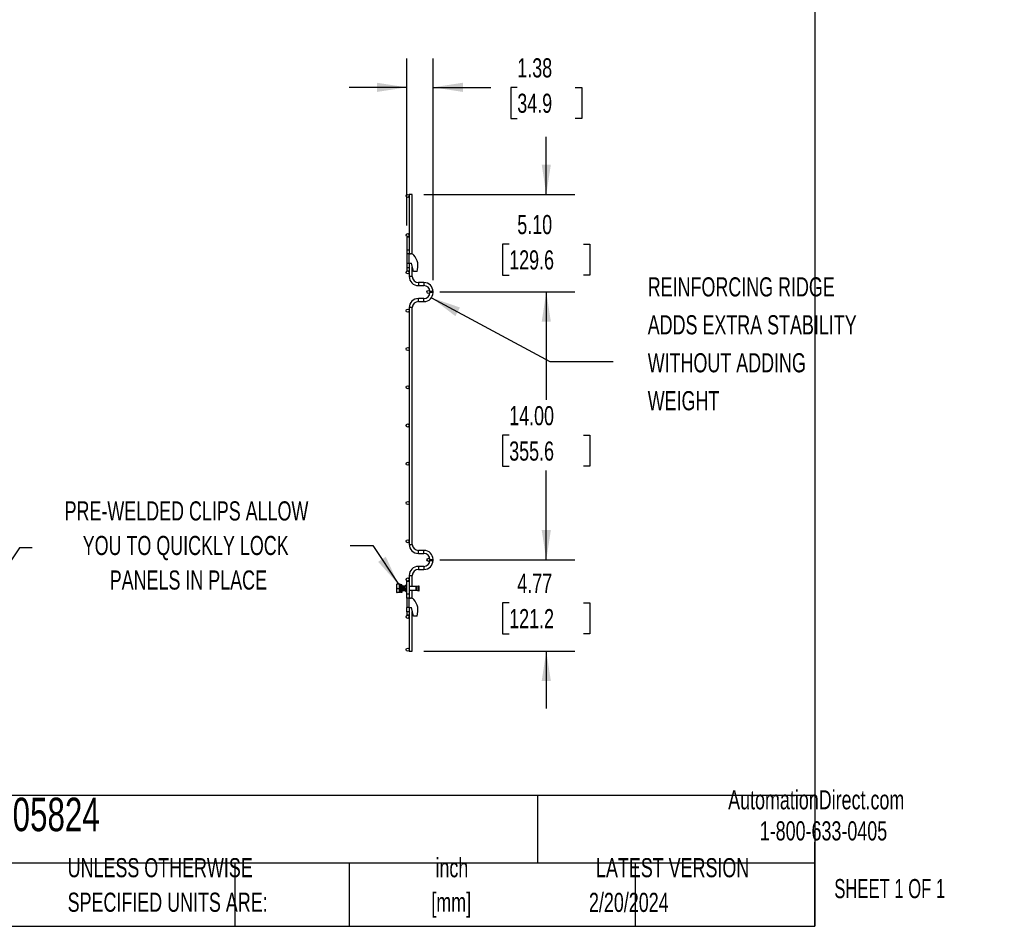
# Model space of a CAD drawing. Header units: inches. Extents: x 0.2 to 10.7, y 0.2 to 8.1.
# Tile 5 of 19: x 6.4 to 10.7, y 0.2 to 4.2. Entities that reach past the tile are written whole.
import ezdxf

# ---------------------------------------------------------------- set-up
doc = ezdxf.new("R2010")
doc.units = ezdxf.units.IN
doc.header["$MEASUREMENT"] = 0
doc.layers.add('DIMENSIONS', color=140, linetype='Continuous', lineweight=25)
doc.layers.add('TEXT', color=140, linetype='Continuous', lineweight=25)
doc.styles.add('SLDTEXTSTYLE0', font='TXT', dxfattribs={"width": 0.7})
doc.styles.add('SLDTEXTSTYLE1', font='TXT', dxfattribs={"width": 0.65})
doc.dimstyles.new('SLDDIMSTYLE1', dxfattribs={"dimtxt": 0.084961, "dimasz": 0.13, "dimexe": 0, "dimexo": 0.0625, "dimgap": 0.02124, "dimtad": 0, "dimtih": 1, "dimtoh": 1, "dimlfac": 12, "dimrnd": 1e-09, "dimzin": 12, "dimdsep": 46, "dimtxsty": 'SLDTEXTSTYLE0', "dimsah": 1, "dimcen": 0.09, "dimadec": 0, "dimazin": 3, "dimtfac": 1, "dimtmove": 0, "dimatfit": 0, "dimfxl": 0, "dimfrac": 2, "dimtolj": 1, "dimtzin": 12, "dimarcsym": 0})
doc.dimstyles.new('SLDDIMSTYLE2', dxfattribs={"dimtxt": 0.18, "dimasz": 0.13, "dimexe": 0, "dimexo": 0.0625, "dimgap": 0, "dimtad": 0, "dimtih": 1, "dimtoh": 1, "dimdec": 0, "dimrnd": 1e-09, "dimzin": 0, "dimdsep": 46, "dimtxsty": 'Standard', "dimsah": 1, "dimcen": 0.09, "dimadec": 0, "dimazin": 0, "dimtfac": 0.13, "dimtdec": 0, "dimtofl": 0, "dimtmove": 0, "dimatfit": 3, "dimfxl": 0, "dimfrac": 2, "dimtolj": 1, "dimtzin": 0, "dimarcsym": 0})
doc.dimstyles.new('SLDDIMSTYLE3', dxfattribs={"dimtxt": 0.084961, "dimasz": 0.13, "dimexe": 0, "dimexo": 0.0625, "dimgap": 0.02124, "dimtad": 0, "dimtih": 1, "dimtoh": 1, "dimlfac": 12, "dimrnd": 1e-09, "dimzin": 4, "dimdsep": 46, "dimtxsty": 'SLDTEXTSTYLE0', "dimsah": 1, "dimcen": 0.09, "dimadec": 0, "dimazin": 1, "dimtfac": 1, "dimtmove": 0, "dimatfit": 0, "dimfxl": 0, "dimfrac": 2, "dimtolj": 1, "dimtzin": 12, "dimarcsym": 0})
doc.dimstyles.new('SLDDIMSTYLE4', dxfattribs={"dimtxt": 0.084961, "dimasz": 0.13, "dimexe": 0, "dimexo": 0.0625, "dimgap": 0.02124, "dimtad": 0, "dimtih": 1, "dimtoh": 1, "dimlfac": 12, "dimrnd": 1e-09, "dimzin": 4, "dimdsep": 46, "dimtxsty": 'SLDTEXTSTYLE0', "dimsah": 1, "dimcen": 0.09, "dimadec": 0, "dimazin": 1, "dimtfac": 1, "dimtofl": 0, "dimtmove": 0, "dimatfit": 3, "dimfxl": 0, "dimfrac": 2, "dimtolj": 1, "dimtzin": 12, "dimarcsym": 0})

# ---------------------------------------------------------------- blocks, each defined once
blk = doc.blocks.new('SW_NOTE_0')
at = {"layer": 'DIMENSIONS', "color": 0, "char_height": 0.5, "attachment_point": 2, "style": 'SLDTEXTSTYLE0'}
for s, insert in [('PRE-WELDED CLIPS ALLOW', (4.508, 0.645)), ('YOU TO QUICKLY LOCK', (4.487, -0.258)), ('PANELS IN PLACE', (4.557, -1.161))]:
    blk.add_mtext(s, dxfattribs=dict(at, insert=insert))
blk = doc.blocks.new('PRE-WELDED')
at = {"layer": 'DIMENSIONS', "color": 140}
blk.add_blockref('SW_NOTE_0', (-0.265, 0.85), dxfattribs=at)
blk = doc.blocks.new('SW_NOTE_0_2')
at = {"layer": 'DIMENSIONS', "color": 0, "attachment_point": 1, "style": 'SLDTEXTSTYLE0'}
for s, insert, char_height in [('REINFORCING RIDGE', (0, 0.859), 0.66667), ('ADDS EXTRA STABILITY', (0, -0.463), 0.66667), ('WITHOUT ADDING', (0, -1.785), 0.66667), ('WEIGHT', (0, -3.107), 0.6667)]:
    blk.add_mtext(s, dxfattribs=dict(at, insert=insert, char_height=char_height))
blk = doc.blocks.new('REINFORCING RIDGE')
at = {"layer": 'DIMENSIONS', "color": 140}
blk.add_blockref('SW_NOTE_0_2', (-22.901, -1.938), dxfattribs=at)
blk = doc.blocks.new('_D_5')
at = {"layer": 'DIMENSIONS'}
for p, q in [((8.0758, 3.2816), (8.0758, 4.0081)), ((8.1904, 3.0437), (8.1904, 4.0081)), ((8.0758, 3.8831), (7.8258, 3.8831)), ((8.1904, 3.8831), (8.4425, 3.8831)), ((8.5576, 3.8831), (8.5291, 3.8831)), ((8.5291, 3.8831), (8.5291, 3.7481)), ((8.8101, 3.8831), (8.8386, 3.8831)), ((8.8386, 3.8831), (8.8386, 3.7481)), ((8.5291, 3.7481), (8.5576, 3.7481)), ((8.8386, 3.7481), (8.8101, 3.7481))]:
    blk.add_line(p, q, dxfattribs=at)
for points in [[(8.0758, 3.8831), (7.9458, 3.9031), (7.9458, 3.8631)], [(8.1904, 3.8831), (8.3204, 3.8631), (8.3204, 3.9031)]]:
    blk.add_solid(points, dxfattribs=at)
at = {"layer": 'DIMENSIONS', "char_height": 0.08333, "attachment_point": 1, "style": 'SLDTEXTSTYLE0'}
for s, insert in [('1.38', (8.5576, 4.0096)), ('34.9', (8.5576, 3.8555))]:
    blk.add_mtext(s, dxfattribs=dict(at, insert=insert))
blk = doc.blocks.new('_D_6')
at = {"layer": 'DIMENSIONS'}
for p, q in [((8.6839, 3.417), (8.6839, 3.667)), ((8.1503, 3.417), (8.8089, 3.417)), ((8.5223, 3.2007), (8.4938, 3.2007)), ((8.4938, 3.2007), (8.4938, 3.0657)), ((8.8454, 3.2007), (8.874, 3.2007)), ((8.874, 3.2007), (8.874, 3.0657)), ((8.4938, 3.0657), (8.5223, 3.0657)), ((8.874, 3.0657), (8.8454, 3.0657)), ((8.2204, 2.9919), (8.8089, 2.9919)), ((8.6839, 2.9919), (8.6839, 2.7419))]:
    blk.add_line(p, q, dxfattribs=at)
for points in [[(8.6839, 3.417), (8.7039, 3.547), (8.6639, 3.547)], [(8.6839, 2.9919), (8.6639, 2.8619), (8.7039, 2.8619)]]:
    blk.add_solid(points, dxfattribs=at)
at = {"layer": 'DIMENSIONS', "char_height": 0.08333, "attachment_point": 1, "style": 'SLDTEXTSTYLE0'}
for s, insert in [('5.10', (8.5576, 3.3272)), ('129.6', (8.5223, 3.1731))]:
    blk.add_mtext(s, dxfattribs=dict(at, insert=insert))
blk = doc.blocks.new('_D_7')
at = {"layer": 'DIMENSIONS'}
for p, q in [((8.2204, 2.9919), (8.8089, 2.9919)), ((8.6839, 2.9919), (8.6839, 2.5224)), ((8.5223, 2.3683), (8.4938, 2.3683)), ((8.4938, 2.3683), (8.4938, 2.2333)), ((8.8454, 2.3683), (8.874, 2.3683)), ((8.874, 2.3683), (8.874, 2.2333)), ((8.4938, 2.2333), (8.5223, 2.2333)), ((8.874, 2.2333), (8.8454, 2.2333)), ((8.6839, 1.8252), (8.6839, 2.2143)), ((8.2204, 1.8252), (8.8089, 1.8252))]:
    blk.add_line(p, q, dxfattribs=at)
for points in [[(8.6839, 2.9919), (8.6639, 2.8619), (8.7039, 2.8619)], [(8.6839, 1.8252), (8.7039, 1.9552), (8.6639, 1.9552)]]:
    blk.add_solid(points, dxfattribs=at)
at = {"layer": 'DIMENSIONS', "char_height": 0.08333, "attachment_point": 1, "style": 'SLDTEXTSTYLE0'}
for s, insert in [('14.00', (8.5223, 2.4948)), ('355.6', (8.5223, 2.3407))]:
    blk.add_mtext(s, dxfattribs=dict(at, insert=insert))
blk = doc.blocks.new('_D_8')
at = {"layer": 'DIMENSIONS'}
for p, q in [((8.6839, 1.8252), (8.6839, 2.0752)), ((8.2204, 1.8252), (8.8089, 1.8252)), ((8.5223, 1.6384), (8.4938, 1.6384)), ((8.4938, 1.6384), (8.4938, 1.5034)), ((8.8454, 1.6384), (8.874, 1.6384)), ((8.874, 1.6384), (8.874, 1.5034)), ((8.4938, 1.5034), (8.5223, 1.5034)), ((8.874, 1.5034), (8.8454, 1.5034)), ((8.1503, 1.4275), (8.8089, 1.4275)), ((8.6839, 1.4275), (8.6839, 1.1775))]:
    blk.add_line(p, q, dxfattribs=at)
for points in [[(8.6839, 1.8252), (8.7039, 1.9552), (8.6639, 1.9552)], [(8.6839, 1.4275), (8.6639, 1.2975), (8.7039, 1.2975)]]:
    blk.add_solid(points, dxfattribs=at)
at = {"layer": 'DIMENSIONS', "char_height": 0.08333, "attachment_point": 1, "style": 'SLDTEXTSTYLE0'}
for s, insert in [('4.77', (8.5576, 1.7648)), ('121.2', (8.5223, 1.6108))]:
    blk.add_mtext(s, dxfattribs=dict(at, insert=insert))

msp = doc.modelspace()

# ---------------------------------------------------------------- linework, layer by layer
for p, q in [((8.08699, 3.41704), (8.08699, 3.23162)), ((8.10032, 3.41704), (8.08699, 3.41704)), ((8.10032, 3.157), (8.10032, 3.41704)), ((8.07582, 3.23162), (8.07582, 3.17537)), ((8.07582, 3.23162), (8.08699, 3.23162)), ((8.08699, 3.23162), (8.08699, 3.17537)), ((8.07582, 3.17537), (8.08699, 3.17537)), ((8.07582, 3.17537), (8.07582, 3.1587)), ((8.08699, 3.17537), (8.08699, 3.15893)), ((8.08699, 3.1587), (8.07582, 3.1587)), ((8.07582, 3.1587), (8.07582, 3.11704)), ((8.08699, 3.1587), (8.09207, 3.1587)), ((8.08699, 3.11704), (8.08699, 3.1587)), ((8.07582, 3.11704), (8.08699, 3.11704)), ((8.07582, 3.11704), (8.07582, 3.09887)), ((8.07582, 3.09887), (8.08699, 3.09887)), ((8.07582, 3.09887), (8.07582, 3.08454)), ((8.08699, 3.11704), (8.09624, 3.11704)), ((8.08699, 3.11704), (8.08699, 3.09887)), ((8.08699, 3.09887), (8.08699, 3.08454)), ((8.10498, 3.08054), (8.09624, 3.11704)), ((8.10032, 3.05929), (8.10032, 3.09999)), ((8.07582, 3.08454), (8.08699, 3.08454)), ((8.08699, 3.08454), (8.08699, 3.05929)), ((8.10032, 3.05929), (8.08699, 3.05929)), ((8.12081, 3.08054), (8.10498, 3.08054)), ((8.15103, 3.03308), (8.12653, 3.03308)), ((8.12653, 3.03308), (8.12653, 3.01974)), ((8.12653, 3.01974), (8.15103, 3.01974)), ((8.15103, 3.03308), (8.15103, 3.01974)), ((8.15103, 2.96341), (8.12653, 2.96341)), ((8.12653, 2.95008), (8.12653, 2.96341)), ((8.15103, 2.95008), (8.15103, 2.96341)), ((8.17707, 2.9937), (8.17707, 2.98945)), ((8.1904, 2.9937), (8.17707, 2.9937)), ((8.1904, 2.98945), (8.17707, 2.98945)), ((8.1904, 2.98945), (8.1904, 2.9937)), ((8.08699, 2.92387), (8.08699, 1.89262)), ((8.10032, 2.92387), (8.08699, 2.92387)), ((8.10032, 1.89262), (8.10032, 2.92387)), ((8.12653, 2.95008), (8.15103, 2.95008)), ((8.08699, 1.89262), (8.10032, 1.89262)), ((8.15103, 1.86641), (8.12653, 1.86641)), ((8.12653, 1.85308), (8.12653, 1.86641)), ((8.12653, 1.85308), (8.15103, 1.85308)), ((8.15103, 1.85308), (8.15103, 1.86641)), ((8.17707, 1.82704), (8.17707, 1.82279)), ((8.17707, 1.82704), (8.1904, 1.82704)), ((8.17707, 1.82279), (8.1904, 1.82279)), ((8.1904, 1.82279), (8.1904, 1.82704)), ((8.15103, 1.79674), (8.12653, 1.79674)), ((8.12653, 1.79674), (8.12653, 1.79008)), ((8.12653, 1.79008), (8.12653, 1.78341)), ((8.12653, 1.78341), (8.15103, 1.78341)), ((8.15103, 1.79674), (8.15103, 1.78341)), ((8.0323, 1.71901), (8.03154, 1.7177)), ((8.03154, 1.7177), (8.03154, 1.68387)), ((8.04457, 1.71901), (8.03393, 1.71901)), ((8.04457, 1.70079), (8.04457, 1.71901)), ((8.04665, 1.71901), (8.04457, 1.71901)), ((8.04665, 1.7086), (8.04665, 1.71901)), ((8.04967, 1.71704), (8.04877, 1.71704)), ((8.05467, 1.71704), (8.04967, 1.71704)), ((8.07582, 1.67537), (8.07582, 1.73162)), ((8.07582, 1.73162), (8.08624, 1.73162)), ((8.08624, 1.73162), (8.08624, 1.67537)), ((8.08699, 1.7572), (8.08699, 1.7086)), ((8.08699, 1.7572), (8.10032, 1.7572)), ((8.10032, 1.7086), (8.10032, 1.7572)), ((8.03154, 1.68387), (8.0323, 1.68256)), ((8.03393, 1.70079), (8.04457, 1.70079)), ((8.04457, 1.68256), (8.03393, 1.68256)), ((8.04457, 1.68256), (8.04457, 1.70079)), ((8.04457, 1.69297), (8.04464, 1.69297)), ((8.04665, 1.68256), (8.04457, 1.68256)), ((8.04677, 1.7086), (8.04566, 1.7086)), ((8.04675, 1.70889), (8.04665, 1.70982)), ((8.04665, 1.68256), (8.04665, 1.6911)), ((8.04769, 1.69297), (8.04881, 1.69297)), ((8.05404, 1.70079), (8.04904, 1.70079)), ((8.04904, 1.70079), (8.04904, 1.70079)), ((8.04904, 1.70079), (8.05404, 1.70079)), ((8.05001, 1.68454), (8.05092, 1.68454)), ((8.05058, 1.69069), (8.05066, 1.69083)), ((8.05092, 1.68454), (8.05592, 1.68454)), ((8.05152, 1.70013), (8.05152, 1.69976)), ((8.05152, 1.70013), (8.05652, 1.70013)), ((8.05652, 1.69976), (8.05152, 1.69976)), ((8.0551, 1.7086), (8.05399, 1.7086)), ((8.05404, 1.70079), (8.05404, 1.70079)), ((8.05481, 1.71048), (8.05474, 1.71083)), ((8.05571, 1.69186), (8.0564, 1.69067)), ((8.05603, 1.69297), (8.05714, 1.69297)), ((8.05652, 1.70013), (8.05652, 1.69976)), ((8.05927, 1.7086), (8.05816, 1.7086)), ((8.06019, 1.69297), (8.06131, 1.69297)), ((8.06344, 1.7086), (8.06232, 1.7086)), ((8.06436, 1.69297), (8.06548, 1.69297)), ((8.0676, 1.7086), (8.06649, 1.7086)), ((8.06853, 1.69297), (8.0692, 1.69297)), ((8.0692, 1.6979), (8.0692, 1.69241)), ((8.0695, 1.71058), (8.06932, 1.71089)), ((8.06932, 1.69068), (8.06959, 1.69115)), ((8.07555, 1.69064), (8.07582, 1.69111)), ((8.07582, 1.71047), (8.07557, 1.71089)), ((8.08624, 1.67537), (8.07582, 1.67537)), ((8.07582, 1.6587), (8.07582, 1.67537)), ((8.11692, 1.7086), (8.08624, 1.7086)), ((8.08624, 1.69297), (8.11692, 1.69297)), ((8.08624, 1.67537), (8.08624, 1.6587)), ((8.08699, 1.69297), (8.08699, 1.6587)), ((8.10032, 1.657), (8.10032, 1.69297)), ((8.11692, 1.70079), (8.11692, 1.7086)), ((8.11692, 1.69297), (8.11692, 1.70079)), ((8.12742, 1.71079), (8.11804, 1.70872)), ((8.11804, 1.70872), (8.11804, 1.69285)), ((8.11804, 1.69285), (8.12742, 1.69079)), ((8.1278, 1.70906), (8.12742, 1.71079)), ((8.12742, 1.69079), (8.12742, 1.71079)), ((8.12742, 1.69079), (8.1278, 1.69251)), ((8.1295, 1.71079), (8.12752, 1.71035)), ((8.12752, 1.69122), (8.1295, 1.69079)), ((8.1278, 1.70079), (8.1278, 1.70906)), ((8.1278, 1.69251), (8.1278, 1.70079)), ((8.12989, 1.70906), (8.1295, 1.71079)), ((8.1295, 1.69079), (8.1295, 1.71079)), ((8.1295, 1.69079), (8.12989, 1.69251)), ((8.12989, 1.70079), (8.12989, 1.70906)), ((8.12989, 1.69251), (8.12989, 1.70079)), ((8.08699, 1.6587), (8.07582, 1.6587)), ((8.07582, 1.6587), (8.07582, 1.61704)), ((8.08699, 1.6587), (8.09207, 1.6587)), ((8.08699, 1.61704), (8.08699, 1.6587)), ((8.08699, 1.61704), (8.07582, 1.61704)), ((8.07582, 1.59887), (8.07582, 1.61704)), ((8.08624, 1.59887), (8.07582, 1.59887)), ((8.07582, 1.59887), (8.07582, 1.58454)), ((8.08624, 1.61704), (8.08624, 1.59887)), ((8.08624, 1.59887), (8.08624, 1.58454)), ((8.08699, 1.61704), (8.08699, 1.42745)), ((8.08699, 1.61704), (8.09624, 1.61704)), ((8.10498, 1.58054), (8.09624, 1.61704)), ((8.10032, 1.42745), (8.10032, 1.59999)), ((8.08624, 1.58454), (8.07582, 1.58454)), ((8.12081, 1.58054), (8.10498, 1.58054)), ((8.08699, 1.42745), (8.10032, 1.42745))]:
    msp.add_line(p, q)
for centre in [(8.08032, 3.41037), (8.08032, 3.23954), (8.08032, 3.07704), (8.1704, 2.99189), (8.08032, 2.91037), (8.08032, 2.7437), (8.08032, 2.57704), (8.08032, 2.41037), (8.08032, 2.2437), (8.08032, 2.07287), (8.08032, 1.9062), (8.1704, 1.82522), (8.08032, 1.73954), (8.08032, 1.57704), (8.08032, 1.43412)]:
    msp.add_circle(centre, 0.00667)
for centre, radius, start, end in [((8.09207, 3.13787), 0.02083, 45.94832, 90), ((8.0529, 3.1047), 0.07208, 340.41164, 41.90027), ((8.12653, 3.05929), 0.03954, 180, 270), ((8.12653, 3.05929), 0.02621, 180, 270), ((8.15103, 2.9937), 0.03938, 0, 90), ((8.15103, 2.9937), 0.02604, 0, 90), ((8.12653, 2.92387), 0.03954, 90, 180), ((8.15103, 2.98945), 0.03938, 270, 0), ((8.15103, 2.98945), 0.02604, 270, 0), ((8.12653, 2.92387), 0.02621, 90, 180), ((8.12653, 1.89262), 0.03954, 180, 270), ((8.12653, 1.89262), 0.02621, 180, 270), ((8.15103, 1.82704), 0.03937, 0, 90), ((8.15103, 1.82704), 0.02604, 0, 90), ((8.15103, 1.82279), 0.03937, 270, 0), ((8.15103, 1.82279), 0.02604, 270, 0), ((8.12653, 1.7572), 0.03954, 90, 180), ((8.12653, 1.7572), 0.02621, 90, 180), ((8.07749, 1.70825), 0.00833, 101.53696, 162.39155), ((8.07749, 1.69333), 0.00833, 186.30355, 258.46304), ((8.11692, 1.71381), 0.00521, 270, 282.41729), ((8.11692, 1.68776), 0.00521, 77.58271, 90), ((8.09207, 1.63787), 0.02083, 45.94832, 90), ((8.0529, 1.6047), 0.07208, 340.41164, 41.90027)]:
    msp.add_arc(centre, radius, start, end)
for points, knots in [([(8.03393, 1.70079), (8.03294, 1.70376), (8.0323, 1.70678), (8.0323, 1.71066), (8.03234, 1.71144), (8.03249, 1.71298), (8.0326, 1.71374), (8.03302, 1.71602), (8.03343, 1.71752), (8.03393, 1.71901)], [0, 0, 0, 0, 0.5, 0.5, 0.625, 0.625, 0.75, 0.75, 1, 1, 1, 1]), ([(8.03393, 1.71901), (8.03344, 1.71901), (8.03252, 1.71901), (8.03241, 1.71901), (8.03236, 1.71901)], [0, 0, 0, 0, 0.52877946, 1, 1, 1, 1]), ([(8.04967, 1.71704), (8.04964, 1.71704), (8.04962, 1.71694), (8.04957, 1.71652), (8.04954, 1.71621), (8.04946, 1.71498), (8.0494, 1.71374), (8.04933, 1.71154), (8.04931, 1.71073), (8.04925, 1.70895), (8.04923, 1.708), (8.04915, 1.70502), (8.04909, 1.70286), (8.04904, 1.70079)], [0, 0, 0, 0, 0.125, 0.125, 0.25, 0.25, 0.5, 0.5, 0.625, 0.625, 0.75, 0.75, 1, 1, 1, 1]), ([(8.05404, 1.70079), (8.05409, 1.70261), (8.05418, 1.70627), (8.05431, 1.71113), (8.05444, 1.71483), (8.05457, 1.7167), (8.05468, 1.71724), (8.0548, 1.71643), (8.05494, 1.71367), (8.05503, 1.71084), (8.05508, 1.70887), (8.05509, 1.7086)], [0, 0, 0, 0, 0.1279649, 0.2559332, 0.3839059, 0.5118744, 0.5958841, 0.72385, 0.8518191, 0.9797913, 1, 1, 1, 1]), ([(8.03241, 1.68256), (8.03238, 1.68256), (8.03184, 1.68256), (8.03292, 1.68256), (8.03393, 1.68256)], [0, 0, 0, 0, 0.067898, 1, 1, 1, 1]), ([(8.03393, 1.68256), (8.03294, 1.68553), (8.0323, 1.68855), (8.0323, 1.69243), (8.03234, 1.69321), (8.03249, 1.69475), (8.0326, 1.69551), (8.03302, 1.69779), (8.03343, 1.6993), (8.03393, 1.70079)], [0, 0, 0, 0, 0.5, 0.5, 0.625, 0.625, 0.75, 0.75, 1, 1, 1, 1]), ([(8.04633, 1.69091), (8.04627, 1.69088), (8.0461, 1.6908), (8.04581, 1.69336), (8.04549, 1.6977), (8.04518, 1.70269), (8.04486, 1.70719), (8.04467, 1.70895), (8.04457, 1.70982)], [0, 0, 0, 0, 0.1098005, 0.2943879, 0.4789752, 0.661964, 0.8322435, 1, 1, 1, 1]), ([(8.04605, 1.69091), (8.04598, 1.69088), (8.04581, 1.6908), (8.04553, 1.69337), (8.0452, 1.69768), (8.04489, 1.7028), (8.04467, 1.7056), (8.04457, 1.70696)], [0, 0, 0, 0, 0.1323526, 0.3534497, 0.5745469, 0.7937293, 1, 1, 1, 1]), ([(8.0446, 1.69305), (8.04483, 1.69266), (8.04529, 1.69187), (8.04575, 1.69107), (8.04598, 1.69068)], [0, 0, 0, 0, 0.499559, 1, 1, 1, 1]), ([(8.04571, 1.70851), (8.04548, 1.70891), (8.04511, 1.70954), (8.04474, 1.71017), (8.04461, 1.7104)], [0, 0, 0, 0, 0.6266845, 1, 1, 1, 1]), ([(8.0457, 1.7085), (8.04577, 1.70831), (8.04592, 1.70793), (8.04614, 1.70633), (8.04636, 1.70413), (8.04654, 1.70216), (8.0467, 1.70016), (8.04688, 1.69814), (8.04711, 1.69579), (8.04732, 1.69404), (8.04753, 1.69306), (8.04765, 1.69307), (8.04769, 1.69308)], [0, 0, 0, 0, 0.1065099, 0.2193295, 0.3321039, 0.4448794, 0.4766071, 0.5893365, 0.7021046, 0.8149222, 0.9276935, 1, 1, 1, 1]), ([(8.04641, 1.69069), (8.04664, 1.69109), (8.04708, 1.69185), (8.04753, 1.69261), (8.04774, 1.69297)], [0, 0, 0, 0, 0.5198638, 1, 1, 1, 1]), ([(8.04806, 1.7109), (8.04783, 1.7105), (8.04737, 1.70971), (8.04691, 1.70891), (8.04668, 1.70852)], [0, 0, 0, 0, 0.5004388, 1, 1, 1, 1]), ([(8.04723, 1.70947), (8.04719, 1.70954), (8.04701, 1.70986), (8.04683, 1.71017), (8.04669, 1.7104)], [0, 0, 0, 0, 0.243973, 1, 1, 1, 1]), ([(8.04677, 1.70849), (8.0468, 1.70852), (8.0469, 1.70863), (8.04708, 1.70788), (8.0473, 1.70635), (8.04752, 1.70413), (8.0477, 1.70216), (8.04786, 1.70016), (8.04803, 1.69814), (8.04827, 1.69579), (8.04848, 1.69406), (8.04866, 1.69315), (8.04875, 1.69313), (8.04876, 1.69313)], [0, 0, 0, 0, 0.0404934, 0.15317004, 0.26589481, 0.37857432, 0.49125504, 0.52295601, 0.63559064, 0.74826387, 0.86098655, 0.97366299, 1, 1, 1, 1]), ([(8.04723, 1.6921), (8.04728, 1.69202), (8.04756, 1.69155), (8.04783, 1.69107), (8.04806, 1.69068)], [0, 0, 0, 0, 0.165352, 1, 1, 1, 1]), ([(8.04813, 1.69091), (8.04807, 1.69084), (8.04793, 1.69072), (8.0478, 1.69201), (8.04773, 1.69268)], [0, 0, 0, 0, 0.4828639, 1, 1, 1, 1]), ([(8.04842, 1.69091), (8.04835, 1.69086), (8.04821, 1.69074), (8.04806, 1.69217), (8.04798, 1.69297)], [0, 0, 0, 0, 0.4407298, 1, 1, 1, 1]), ([(8.04908, 1.70222), (8.04898, 1.70371), (8.04877, 1.70683), (8.04846, 1.70999), (8.04821, 1.71136), (8.04808, 1.71079), (8.04806, 1.71068)], [0, 0, 0, 0, 0.2907269, 0.6083216, 0.9286909, 1, 1, 1, 1]), ([(8.04915, 1.70522), (8.04912, 1.70564), (8.04898, 1.70763), (8.04875, 1.71019), (8.04853, 1.7107), (8.04842, 1.71095)], [0, 0, 0, 0, 0.1168366, 0.5564978, 1, 1, 1, 1]), ([(8.04849, 1.69069), (8.04872, 1.69109), (8.049, 1.69156), (8.04927, 1.69203), (8.04932, 1.6921)], [0, 0, 0, 0, 0.8407633, 1, 1, 1, 1]), ([(8.04927, 1.70955), (8.04924, 1.70959), (8.04898, 1.71004), (8.04873, 1.71048), (8.0485, 1.71088)], [0, 0, 0, 0, 0.1102655, 1, 1, 1, 1]), ([(8.04876, 1.69305), (8.04899, 1.69265), (8.04946, 1.69186), (8.04992, 1.69107), (8.05015, 1.69067)], [0, 0, 0, 0, 0.4995673, 1, 1, 1, 1]), ([(8.05021, 1.69091), (8.05017, 1.69083), (8.05002, 1.69058), (8.04975, 1.6927), (8.04945, 1.69644), (8.04926, 1.69945), (8.04917, 1.70079)], [0, 0, 0, 0, 0.1238011, 0.4389763, 0.7508554, 1, 1, 1, 1]), ([(8.0505, 1.69091), (8.05046, 1.69083), (8.05031, 1.69058), (8.05004, 1.6927), (8.04974, 1.69644), (8.04955, 1.69945), (8.04946, 1.70079)], [0, 0, 0, 0, 0.1227625, 0.4383113, 0.75056006, 1, 1, 1, 1]), ([(8.0499, 1.69098), (8.04992, 1.69078), (8.04996, 1.69041), (8.05003, 1.69031), (8.05008, 1.69057), (8.05011, 1.69074)], [0, 0, 0, 0, 0.3144393, 0.5642204, 1, 1, 1, 1]), ([(8.05152, 1.69976), (8.05147, 1.69795), (8.05139, 1.69433), (8.05125, 1.68965), (8.05112, 1.68622), (8.051, 1.68475), (8.05089, 1.68439), (8.05079, 1.68519), (8.05066, 1.68743), (8.05059, 1.68978), (8.05056, 1.6907)], [0, 0, 0, 0, 0.1406855, 0.2813747, 0.4220687, 0.5627582, 0.6289231, 0.7696098, 0.9102995, 1, 1, 1, 1]), ([(8.0508, 1.69098), (8.05082, 1.69077), (8.05086, 1.6904), (8.05094, 1.69032), (8.05104, 1.69071), (8.05118, 1.6923), (8.05131, 1.69489), (8.05143, 1.69767), (8.05149, 1.69948), (8.05152, 1.70013)], [0, 0, 0, 0, 0.09317074, 0.16718278, 0.33686121, 0.52320609, 0.70955861, 0.89589853, 1, 1, 1, 1]), ([(8.05082, 1.70079), (8.05082, 1.70079), (8.05085, 1.70046), (8.05088, 1.70013), (8.0509, 1.69981)], [0, 0, 0, 0, 0.0000471, 1, 1, 1, 1]), ([(8.05198, 1.70079), (8.05198, 1.70079), (8.052, 1.70056), (8.05202, 1.70035), (8.05204, 1.70013)], [0, 0, 0, 0, 0.0000702, 1, 1, 1, 1]), ([(8.05404, 1.70851), (8.05381, 1.70891), (8.05335, 1.7097), (8.05289, 1.71049), (8.05266, 1.71088)], [0, 0, 0, 0, 0.4996955, 1, 1, 1, 1]), ([(8.05338, 1.70021), (8.05336, 1.7004), (8.05335, 1.70059), (8.05334, 1.70079), (8.05334, 1.70079)], [0, 0, 0, 0, 0.9999195, 1, 1, 1, 1]), ([(8.05367, 1.70021), (8.05365, 1.7004), (8.05364, 1.70059), (8.05363, 1.70079), (8.05363, 1.70079)], [0, 0, 0, 0, 0.99991921, 1, 1, 1, 1]), ([(8.05404, 1.70079), (8.05408, 1.70185), (8.05417, 1.70409), (8.0543, 1.70717), (8.05443, 1.70962), (8.05456, 1.71094), (8.05467, 1.71134), (8.05479, 1.71081), (8.05489, 1.70982), (8.05494, 1.70877), (8.05495, 1.7086)], [0, 0, 0, 0, 0.134554, 0.2823174, 0.4300972, 0.577863, 0.687878, 0.8224319, 0.9701978, 1, 1, 1, 1]), ([(8.05432, 1.70733), (8.05437, 1.70699), (8.0545, 1.70618), (8.0547, 1.70411), (8.05488, 1.70216), (8.05498, 1.70081), (8.05502, 1.70035), (8.05504, 1.70013)], [0, 0, 0, 0, 0.2181379, 0.5267552, 0.8353758, 0.9222014, 1, 1, 1, 1]), ([(8.0564, 1.7109), (8.05617, 1.7105), (8.05571, 1.70971), (8.05525, 1.70892), (8.05502, 1.70853)], [0, 0, 0, 0, 0.500394, 1, 1, 1, 1]), ([(8.0551, 1.70849), (8.05513, 1.70852), (8.05523, 1.70863), (8.05541, 1.70788), (8.05563, 1.70635), (8.05586, 1.70413), (8.05603, 1.70216), (8.05615, 1.70074), (8.05619, 1.70022), (8.05622, 1.69994)], [0, 0, 0, 0, 0.0723261, 0.2735802, 0.4749202, 0.6761794, 0.8774408, 0.9340626, 1, 1, 1, 1]), ([(8.05567, 1.69249), (8.05569, 1.69213), (8.05574, 1.69126), (8.05579, 1.69099), (8.05582, 1.69083)], [0, 0, 0, 0, 0.4204191, 1, 1, 1, 1]), ([(8.05592, 1.68454), (8.05596, 1.68454), (8.05602, 1.68492), (8.05609, 1.68606), (8.05612, 1.68654), (8.05617, 1.68764), (8.05619, 1.68825), (8.05626, 1.69031), (8.05632, 1.692), (8.05642, 1.69574), (8.05647, 1.69778), (8.05652, 1.69976)], [0, 0, 0, 0, 0.25, 0.25, 0.375, 0.375, 0.5, 0.5, 0.75, 0.75, 1, 1, 1, 1]), ([(8.05646, 1.69081), (8.05644, 1.69073), (8.05639, 1.69053), (8.05633, 1.69096), (8.05629, 1.69123)], [0, 0, 0, 0, 0.3618138, 1, 1, 1, 1]), ([(8.05675, 1.6908), (8.05673, 1.69075), (8.0566, 1.6904), (8.05645, 1.69128), (8.05632, 1.69276), (8.0563, 1.69297)], [0, 0, 0, 0, 0.1383137, 0.8742983, 1, 1, 1, 1]), ([(8.05855, 1.69062), (8.05844, 1.69086), (8.05822, 1.69134), (8.0579, 1.69494), (8.05757, 1.69973), (8.05724, 1.70486), (8.05692, 1.70887), (8.05665, 1.71099), (8.05651, 1.71074), (8.05646, 1.71066)], [0, 0, 0, 0, 0.156768, 0.3121783, 0.4696929, 0.6255603, 0.7814276, 0.9389423, 1, 1, 1, 1]), ([(8.05646, 1.69729), (8.0565, 1.69681), (8.05663, 1.69552), (8.05681, 1.69408), (8.05699, 1.69315), (8.05708, 1.69313), (8.0571, 1.69312)], [0, 0, 0, 0, 0.2135429, 0.5639067, 0.9141267, 1, 1, 1, 1]), ([(8.05891, 1.69088), (8.05888, 1.69078), (8.05875, 1.69021), (8.05851, 1.69158), (8.05819, 1.69487), (8.05785, 1.69975), (8.05753, 1.70486), (8.05721, 1.70887), (8.05694, 1.71099), (8.05679, 1.71074), (8.05675, 1.71066)], [0, 0, 0, 0, 0.0329949, 0.1845007, 0.3346944, 0.4869218, 0.6375572, 0.7881926, 0.94042, 1, 1, 1, 1]), ([(8.0582, 1.70852), (8.05797, 1.70892), (8.05751, 1.70971), (8.05705, 1.7105), (8.05682, 1.71089)], [0, 0, 0, 0, 0.4996675, 1, 1, 1, 1]), ([(8.05682, 1.69068), (8.05705, 1.69108), (8.05733, 1.69155), (8.0576, 1.69202), (8.05765, 1.6921)], [0, 0, 0, 0, 0.8347536, 1, 1, 1, 1]), ([(8.0571, 1.69304), (8.05733, 1.69265), (8.05779, 1.69186), (8.05825, 1.69107), (8.05848, 1.69067)], [0, 0, 0, 0, 0.49962372, 1, 1, 1, 1]), ([(8.05848, 1.7109), (8.05825, 1.7105), (8.05797, 1.71003), (8.0577, 1.70955), (8.05765, 1.70947)], [0, 0, 0, 0, 0.8305451, 1, 1, 1, 1]), ([(8.05819, 1.70852), (8.05827, 1.70833), (8.05842, 1.70795), (8.05864, 1.70633), (8.05886, 1.70413), (8.05904, 1.70216), (8.0592, 1.70016), (8.05938, 1.69814), (8.05961, 1.69579), (8.05982, 1.69404), (8.06003, 1.69306), (8.06015, 1.69307), (8.06019, 1.69308)], [0, 0, 0, 0, 0.1097611, 0.2221702, 0.3345342, 0.4468994, 0.4785116, 0.5908309, 0.7031886, 0.8155956, 0.9279566, 1, 1, 1, 1]), ([(8.05901, 1.7086), (8.05901, 1.70861), (8.0589, 1.70996), (8.05874, 1.71096), (8.05859, 1.71073), (8.05855, 1.71066)], [0, 0, 0, 0, 0.0063958, 0.7224388, 1, 1, 1, 1]), ([(8.05929, 1.70863), (8.05929, 1.70863), (8.05919, 1.70997), (8.05903, 1.71096), (8.05888, 1.71073), (8.05884, 1.71066)], [0, 0, 0, 0, 0.0007889, 0.7189285, 1, 1, 1, 1]), ([(8.05973, 1.70947), (8.05969, 1.70955), (8.05941, 1.71002), (8.05913, 1.7105), (8.0589, 1.71089)], [0, 0, 0, 0, 0.1678232, 1, 1, 1, 1]), ([(8.0589, 1.69067), (8.05913, 1.69107), (8.05958, 1.69184), (8.06002, 1.6926), (8.06024, 1.69297)], [0, 0, 0, 0, 0.5161033, 1, 1, 1, 1]), ([(8.06056, 1.7109), (8.06033, 1.7105), (8.05987, 1.70971), (8.05941, 1.70892), (8.05918, 1.70853)], [0, 0, 0, 0, 0.5003571, 1, 1, 1, 1]), ([(8.05927, 1.70849), (8.0593, 1.70852), (8.0594, 1.70863), (8.05958, 1.70788), (8.0598, 1.70635), (8.06002, 1.70413), (8.0602, 1.70216), (8.06036, 1.70016), (8.06053, 1.69814), (8.06077, 1.69579), (8.06098, 1.69406), (8.06116, 1.69315), (8.06125, 1.69313), (8.06127, 1.69313)], [0, 0, 0, 0, 0.04046155, 0.15304959, 0.26568572, 0.37827662, 0.49086873, 0.52254477, 0.63509083, 0.74767546, 0.8603095, 0.97289733, 1, 1, 1, 1]), ([(8.05973, 1.6921), (8.05978, 1.69202), (8.06006, 1.69154), (8.06033, 1.69107), (8.06056, 1.69067)], [0, 0, 0, 0, 0.1694961, 1, 1, 1, 1]), ([(8.06063, 1.69062), (8.06052, 1.69074), (8.06038, 1.69089), (8.06025, 1.69238), (8.06022, 1.69268)], [0, 0, 0, 0, 0.79462436, 1, 1, 1, 1]), ([(8.06099, 1.69088), (8.06097, 1.69078), (8.06083, 1.69022), (8.06066, 1.691), (8.06052, 1.69257), (8.06048, 1.69297)], [0, 0, 0, 0, 0.1393304, 0.7791063, 1, 1, 1, 1]), ([(8.06271, 1.69081), (8.06263, 1.69088), (8.06243, 1.69105), (8.06213, 1.69412), (8.0618, 1.6987), (8.06148, 1.70388), (8.06115, 1.7082), (8.06087, 1.71077), (8.0607, 1.71069), (8.06063, 1.71066)], [0, 0, 0, 0, 0.1254809, 0.2811622, 0.4384889, 0.5937137, 0.7502945, 0.9068754, 1, 1, 1, 1]), ([(8.063, 1.69081), (8.06291, 1.69089), (8.06272, 1.69106), (8.06242, 1.69412), (8.06208, 1.6987), (8.06177, 1.70388), (8.06144, 1.7082), (8.06115, 1.71077), (8.06098, 1.71069), (8.06092, 1.71066)], [0, 0, 0, 0, 0.1248867, 0.2805686, 0.4378958, 0.5931212, 0.7497026, 0.9062841, 1, 1, 1, 1]), ([(8.06237, 1.70853), (8.06214, 1.70892), (8.06167, 1.70971), (8.06121, 1.7105), (8.06098, 1.7109)], [0, 0, 0, 0, 0.4996079, 1, 1, 1, 1]), ([(8.06098, 1.69067), (8.06121, 1.69107), (8.06149, 1.69154), (8.06177, 1.69202), (8.06182, 1.6921)], [0, 0, 0, 0, 0.830876, 1, 1, 1, 1]), ([(8.06127, 1.69305), (8.0615, 1.69265), (8.06196, 1.69186), (8.06242, 1.69107), (8.06265, 1.69068)], [0, 0, 0, 0, 0.49966302, 1, 1, 1, 1]), ([(8.06265, 1.7109), (8.06242, 1.7105), (8.06214, 1.71003), (8.06186, 1.70955), (8.06182, 1.70947)], [0, 0, 0, 0, 0.8309032, 1, 1, 1, 1]), ([(8.06236, 1.70852), (8.06244, 1.70833), (8.06259, 1.70795), (8.06281, 1.70633), (8.06303, 1.70413), (8.06321, 1.70216), (8.06337, 1.70016), (8.06354, 1.69814), (8.06377, 1.69579), (8.06399, 1.69404), (8.0642, 1.69306), (8.06431, 1.69307), (8.06436, 1.69308)], [0, 0, 0, 0, 0.1099599, 0.2223439, 0.3346828, 0.4470229, 0.4786281, 0.5909222, 0.7032549, 0.8156368, 0.9279727, 1, 1, 1, 1]), ([(8.06315, 1.7086), (8.06307, 1.7094), (8.06292, 1.71083), (8.06278, 1.71071), (8.06271, 1.71066)], [0, 0, 0, 0, 0.5593137, 1, 1, 1, 1]), ([(8.06341, 1.70889), (8.06333, 1.70956), (8.0632, 1.71085), (8.06307, 1.71073), (8.063, 1.71066)], [0, 0, 0, 0, 0.51709491, 1, 1, 1, 1]), ([(8.0639, 1.70947), (8.06385, 1.70955), (8.06357, 1.71003), (8.0633, 1.7105), (8.06307, 1.7109)], [0, 0, 0, 0, 0.1693312, 1, 1, 1, 1]), ([(8.06307, 1.69067), (8.0633, 1.69107), (8.06374, 1.69184), (8.06419, 1.6926), (8.06441, 1.69297)], [0, 0, 0, 0, 0.5165129, 1, 1, 1, 1]), ([(8.06473, 1.71089), (8.0645, 1.7105), (8.06404, 1.70971), (8.06358, 1.70892), (8.06335, 1.70852)], [0, 0, 0, 0, 0.5003165, 1, 1, 1, 1]), ([(8.06344, 1.70849), (8.06346, 1.70852), (8.06356, 1.70863), (8.06375, 1.70788), (8.06397, 1.70635), (8.06419, 1.70413), (8.06437, 1.70216), (8.06453, 1.70016), (8.0647, 1.69814), (8.06493, 1.69579), (8.06515, 1.69406), (8.06532, 1.69315), (8.06541, 1.69313), (8.06543, 1.69313)], [0, 0, 0, 0, 0.0405239, 0.15328542, 0.26609511, 0.37885949, 0.49162509, 0.52334994, 0.63606942, 0.74882753, 0.86163512, 0.97439643, 1, 1, 1, 1]), ([(8.0639, 1.6921), (8.06395, 1.69202), (8.06422, 1.69155), (8.0645, 1.69107), (8.06473, 1.69068)], [0, 0, 0, 0, 0.1682065, 1, 1, 1, 1]), ([(8.0648, 1.69081), (8.06471, 1.69082), (8.06456, 1.69085), (8.06442, 1.69237), (8.06436, 1.69297)], [0, 0, 0, 0, 0.5991132, 1, 1, 1, 1]), ([(8.06508, 1.69081), (8.065, 1.69084), (8.06484, 1.6909), (8.06468, 1.69258), (8.06461, 1.69333)], [0, 0, 0, 0, 0.5476142, 1, 1, 1, 1]), ([(8.0668, 1.69096), (8.06677, 1.69096), (8.06662, 1.69094), (8.06636, 1.6934), (8.06603, 1.69768), (8.06571, 1.70287), (8.06538, 1.70745), (8.06508, 1.71051), (8.06489, 1.71068), (8.0648, 1.71076)], [0, 0, 0, 0, 0.0591346, 0.221718, 0.3843014, 0.5454767, 0.7088345, 0.8704838, 1, 1, 1, 1]), ([(8.06717, 1.69091), (8.0671, 1.69088), (8.06693, 1.69081), (8.06665, 1.69337), (8.06632, 1.69769), (8.066, 1.70287), (8.06567, 1.70745), (8.06537, 1.71052), (8.06517, 1.71069), (8.06509, 1.71076)], [0, 0, 0, 0, 0.0928018, 0.2494646, 0.4061275, 0.5614335, 0.7188425, 0.8746052, 1, 1, 1, 1]), ([(8.06653, 1.70852), (8.0663, 1.70892), (8.06584, 1.70971), (8.06538, 1.7105), (8.06515, 1.7109)], [0, 0, 0, 0, 0.4995678, 1, 1, 1, 1]), ([(8.06515, 1.69067), (8.06538, 1.69107), (8.06566, 1.69154), (8.06594, 1.69202), (8.06598, 1.6921)], [0, 0, 0, 0, 0.8313406, 1, 1, 1, 1]), ([(8.06543, 1.69305), (8.06566, 1.69266), (8.06612, 1.69187), (8.06658, 1.69108), (8.06681, 1.69068)], [0, 0, 0, 0, 0.4997037, 1, 1, 1, 1]), ([(8.06681, 1.71089), (8.06658, 1.7105), (8.06631, 1.71002), (8.06603, 1.70955), (8.06598, 1.70947)], [0, 0, 0, 0, 0.8332065, 1, 1, 1, 1]), ([(8.06653, 1.70852), (8.0666, 1.70833), (8.06675, 1.70795), (8.06697, 1.70633), (8.0672, 1.70413), (8.06737, 1.70216), (8.06754, 1.70016), (8.06771, 1.69814), (8.06794, 1.69579), (8.06815, 1.69404), (8.06836, 1.69306), (8.06848, 1.69307), (8.06853, 1.69308)], [0, 0, 0, 0, 0.1092174, 0.2216952, 0.3341278, 0.4465616, 0.4781931, 0.590581, 0.7030073, 0.815483, 0.9279126, 1, 1, 1, 1]), ([(8.06735, 1.70824), (8.06728, 1.70899), (8.06713, 1.71067), (8.06697, 1.71073), (8.06688, 1.71076)], [0, 0, 0, 0, 0.4524057, 1, 1, 1, 1]), ([(8.0676, 1.7086), (8.06754, 1.7092), (8.0674, 1.71071), (8.06726, 1.71074), (8.06717, 1.71076)], [0, 0, 0, 0, 0.4011774, 1, 1, 1, 1]), ([(8.06807, 1.70947), (8.06802, 1.70955), (8.06774, 1.71002), (8.06747, 1.7105), (8.06724, 1.7109)], [0, 0, 0, 0, 0.1673647, 1, 1, 1, 1]), ([(8.06724, 1.69068), (8.06747, 1.69107), (8.06791, 1.69184), (8.06836, 1.6926), (8.06857, 1.69297)], [0, 0, 0, 0, 0.5177506, 1, 1, 1, 1]), ([(8.06889, 1.71088), (8.06866, 1.71049), (8.0682, 1.7097), (8.06774, 1.70891), (8.06751, 1.70852)], [0, 0, 0, 0, 0.5002974, 1, 1, 1, 1]), ([(8.0676, 1.70849), (8.06763, 1.70852), (8.06773, 1.70863), (8.06791, 1.70788), (8.06813, 1.70635), (8.06836, 1.70413), (8.06853, 1.70216), (8.0687, 1.70016), (8.06887, 1.69814), (8.0691, 1.69579), (8.06931, 1.69407), (8.06949, 1.69316), (8.06958, 1.69313), (8.06959, 1.69313)], [0, 0, 0, 0, 0.0406137, 0.153625, 0.2666845, 0.3796987, 0.4927141, 0.5245092, 0.6374783, 0.7504862, 0.8635437, 0.9765548, 1, 1, 1, 1]), ([(8.06807, 1.6921), (8.06811, 1.69202), (8.06839, 1.69155), (8.06866, 1.69108), (8.06889, 1.69068)], [0, 0, 0, 0, 0.1648333, 1, 1, 1, 1]), ([(8.06889, 1.69096), (8.06885, 1.69094), (8.06874, 1.69089), (8.06863, 1.69198), (8.06856, 1.69268)], [0, 0, 0, 0, 0.36197253, 1, 1, 1, 1]), ([(8.06925, 1.69091), (8.06919, 1.69086), (8.06904, 1.69074), (8.06889, 1.69217), (8.06881, 1.69297)], [0, 0, 0, 0, 0.4397018, 1, 1, 1, 1]), ([(8.0696, 1.70651), (8.0695, 1.70769), (8.06929, 1.71008), (8.06905, 1.71136), (8.06891, 1.71077), (8.06888, 1.71066)], [0, 0, 0, 0, 0.439432, 0.8908152, 1, 1, 1, 1]), ([(8.06965, 1.70907), (8.06962, 1.70931), (8.06949, 1.71071), (8.06936, 1.71084), (8.06925, 1.71095)], [0, 0, 0, 0, 0.1690674, 1, 1, 1, 1]), ([(8.0758, 1.70972), (8.07572, 1.71034), (8.07562, 1.71112), (8.07552, 1.71083), (8.0755, 1.71076)], [0, 0, 0, 0, 0.7848471, 1, 1, 1, 1]), ([(8.07566, 1.7086), (8.07564, 1.70883), (8.0756, 1.70944), (8.07555, 1.7096), (8.07551, 1.7097)], [0, 0, 0, 0, 0.37806, 1, 1, 1, 1])]:
    msp.add_open_spline(points, degree=3, knots=knots)
at = {"layer": 'DIMENSIONS', "flags": 128}
for points in [[(7.82922, 1.8874), (7.92882, 1.8874), (8.03949, 1.71901)], [(6.44387, 1.87769), (6.38944, 1.87769), (6.28101, 1.71734)]]:
    msp.add_lwpolyline(points, dxfattribs=at)
at = {"layer": 'DIMENSIONS'}
msp.add_solid([(8.03949, 1.71901), (7.9848, 1.83863), (7.95138, 1.81666)], dxfattribs=at)
at = {"layer": 'TEXT'}
for p, q in [((9.85417, 7.5625), (9.85417, 0.22917)), ((9.85417, 0.79851), (0.22917, 0.79851)), ((8.64609, 0.79851), (8.64609, 0.50417)), ((9.85417, 0.22917), (9.85417, 0.59583)), ((9.85417, 0.50417), (0.22917, 0.50417)), ((7.32699, 0.50417), (7.32699, 0.22917)), ((7.82458, 0.50417), (7.82458, 0.22917)), ((9.07099, 0.50417), (9.07099, 0.22917)), ((0.22917, 0.22917), (9.85417, 0.22917))]:
    msp.add_line(p, q, dxfattribs=at)

# ---------------------------------------------------------------- block references
at = {"color": 7, "linetype": 'Continuous'}
for name, p, xscale, yscale, zscale in [('REINFORCING RIDGE', (11.98846, 3.19062), 0.125, 0.125, 0.125), ('PRE-WELDED', (6.40927, 1.8308), 0.1666666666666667, 0.1666666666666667, 0.1666666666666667)]:
    msp.add_blockref(name, p, dxfattribs=dict(at, xscale=xscale, yscale=yscale, zscale=zscale))

# ---------------------------------------------------------------- texts
at = {"color": 179, "linetype": 'Continuous', "lineweight": 18, "char_height": 0.0833333, "attachment_point": 1, "style": 'SLDTEXTSTYLE0'}
for s, insert in [('AutomationDirect.com', (9.47618, 0.82191)), ('1-800-633-0405', (9.61384, 0.6865))]:
    msp.add_mtext(s, dxfattribs=dict(at, insert=insert))
at = {"layer": 'TEXT'}
for s, insert, char_height, attachment_point, style in [('X05824', (6.26802, 0.78918), 0.145833, 1, 'SLDTEXTSTYLE0'), ('UNLESS OTHERWISE', (6.59874, 0.52614), 0.0833333, 1, 'SLDTEXTSTYLE0'), ('inch', (8.2726, 0.52604), 0.083333, 2, 'SLDTEXTSTYLE0'), ('LATEST VERSION', (9.23434, 0.52614), 0.0833333, 2, 'SLDTEXTSTYLE0'), ('SHEET 1 OF 1', (9.93863, 0.4351), 0.0833333, 1, 'SLDTEXTSTYLE1'), ('SPECIFIED UNITS ARE:', (6.59874, 0.37566), 0.0833333, 1, 'SLDTEXTSTYLE0'), ('[mm]', (8.2698, 0.37555), 0.083333, 2, 'SLDTEXTSTYLE0'), ('2/20/2024', (9.04337, 0.3751), 0.083333, 2, 'SLDTEXTSTYLE0')]:
    msp.add_mtext(s, dxfattribs=dict(at, insert=insert, char_height=char_height, attachment_point=attachment_point, style=style))

# ---------------------------------------------------------------- dimensions: what is measured, and where the dimension line sits
at = {"layer": 'DIMENSIONS'}
for base, p1, p2, angle, dimstyle, picture, middle in [((8.07582, 3.88313), (8.1904, 2.9937), (8.07582, 3.23162), 0, 'SLDDIMSTYLE1', '_D_5', (8.68387, 3.88313)), ((8.68387, 2.99189), (8.10032, 3.41704), (8.1704, 2.99189), 90, 'SLDDIMSTYLE3', '_D_6', (8.68387, 3.20071)), ((8.68387, 1.82522), (8.1704, 2.99189), (8.1704, 1.82522), 90, 'SLDDIMSTYLE4', '_D_7', (8.68387, 2.36831)), ((8.68387, 1.42745), (8.1704, 1.82522), (8.10032, 1.42745), 90, 'SLDDIMSTYLE1', '_D_8', (8.68387, 1.6384))]:
    dim = msp.add_linear_dim(base=base, p1=p1, p2=p2, angle=angle, dimstyle=dimstyle, dxfattribs=at)
    dim.commit()
    dim.dimension.update_dxf_attribs({"geometry": picture, "text_midpoint": middle, "dimtype": 160})

# ---------------------------------------------------------------- leaders
at = {"color": 7, "linetype": 'Continuous'}
msp.add_leader([(8.18338, 2.967), (8.69974, 2.68922), (8.97533, 2.68922)], dimstyle='SLDDIMSTYLE2', dxfattribs=at)

doc.saveas('drawing.dxf')
